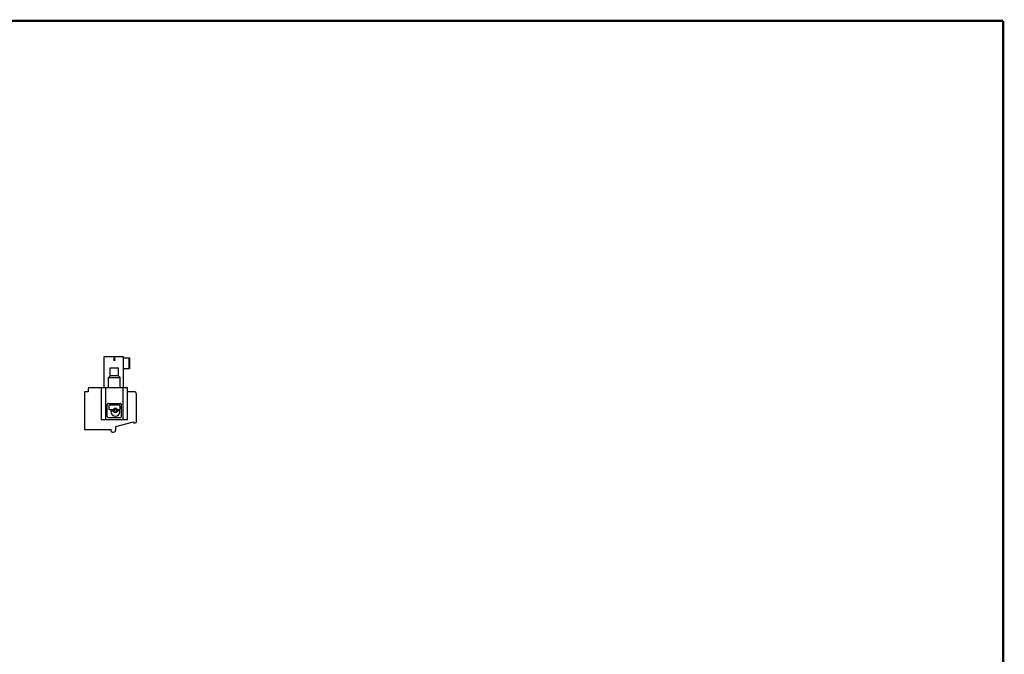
# Model space of a CAD drawing. Header units: inches. Extents: x 0.2 to 16.8, y 0.1 to 10.8.
# Tile 10 of 10: x 8.5 to 16.8, y 5.4 to 10.8. Entities that reach past the tile are written whole.
import ezdxf

# ---------------------------------------------------------------- set-up
doc = ezdxf.new("R2010")
doc.units = ezdxf.units.IN
doc.header["$LTSCALE"] = 0.935
doc.header["$MEASUREMENT"] = 0
doc.layers.get('0').update_dxf_attribs({"linetype": 'CONTINUOUS'})

msp = doc.modelspace()

# ---------------------------------------------------------------- linework, layer by layer
at = {"color": 7, "linetype": 'CONTINUOUS'}
for p, q in [((9.2076, 7.6804), (9.2076, 7.9403)), ((9.2076, 7.9403), (9.369, 7.9403)), ((9.2942, 7.9403), (9.2863, 7.9108)), ((9.3021, 7.9108), (9.2942, 7.9403)), ((9.369, 7.9403), (9.369, 7.6804)), ((9.369, 7.9304), (9.4202, 7.9304)), ((9.4163, 7.9304), (9.4163, 7.8379)), ((9.4202, 7.9304), (9.4202, 7.8379)), ((9.2863, 7.9108), (9.3021, 7.9108)), ((9.2598, 7.7789), (9.245, 7.7651)), ((9.245, 7.6804), (9.245, 7.7651)), ((9.245, 7.7651), (9.3434, 7.7651)), ((9.2598, 7.7789), (9.2598, 7.8458)), ((9.2598, 7.8458), (9.3287, 7.8458)), ((9.3287, 7.7789), (9.2598, 7.7789)), ((9.3287, 7.7789), (9.3287, 7.8458)), ((9.3287, 7.7789), (9.3434, 7.7651)), ((9.3434, 7.6804), (9.3434, 7.7651)), ((9.4202, 7.8379), (9.369, 7.8379)), ((9.0423, 7.645), (9.0423, 7.33)), ((9.0738, 7.645), (9.0423, 7.645)), ((9.0738, 7.6686), (9.0738, 7.645)), ((9.0856, 7.6804), (9.4045, 7.6804)), ((9.184, 7.6804), (9.184, 7.4088)), ((9.2234, 7.4088), (9.2234, 7.6804)), ((9.3651, 7.6804), (9.3651, 7.4088)), ((9.4045, 7.4088), (9.4045, 7.6804)), ((9.4596, 7.645), (9.4045, 7.645)), ((9.4793, 7.397), (9.4793, 7.6253)), ((9.2352, 7.4368), (9.2352, 7.5383)), ((9.2435, 7.5466), (9.345, 7.5466)), ((9.248, 7.5269), (9.248, 7.5003)), ((9.3343, 7.5331), (9.2542, 7.5331)), ((9.3405, 7.5269), (9.3405, 7.5003)), ((9.3533, 7.4368), (9.3533, 7.5383)), ((9.2813, 7.494), (9.2542, 7.494)), ((9.2656, 7.4791), (9.2656, 7.4786)), ((9.2718, 7.4854), (9.2813, 7.4854)), ((9.3343, 7.494), (9.3248, 7.494)), ((9.3343, 7.4854), (9.3248, 7.4854)), ((9.3405, 7.4791), (9.3405, 7.4786)), ((9.4045, 7.4088), (9.184, 7.4088)), ((9.2435, 7.4285), (9.345, 7.4285)), ((9.306, 7.3537), (9.4556, 7.3938)), ((9.306, 7.3261), (9.306, 7.3537)), ((9.4556, 7.3938), (9.4556, 7.3852)), ((9.4556, 7.3852), (9.4675, 7.3852)), ((9.0423, 7.33), (9.2667, 7.33)), ((9.2667, 7.3182), (9.2667, 7.33)), ((9.2785, 7.3064), (9.2864, 7.3064))]:
    msp.add_line(p, q, dxfattribs=at)
at = {"color": 7, "linetype": 'CONTINUOUS', "const_width": 0.02}
for points in [[(16.75, 10.7586), (0.25, 10.7586)], [(16.75, 0.2586), (16.75, 10.7586)]]:
    msp.add_lwpolyline(points, dxfattribs=at)
at = {"color": 7, "linetype": 'CONTINUOUS'}
msp.add_circle((9.303, 7.4897), 0.00899, dxfattribs=at)
for centre, radius, start, end in [((9.0856, 7.6686), 0.0118, 90, 180), ((9.3927, 7.6686), 0.0118, 0, 90), ((9.4596, 7.6253), 0.0197, 0, 90), ((9.2435, 7.5383), 0.0083, 90, 180), ((9.2542, 7.5269), 0.00622, 90, 180), ((9.3343, 7.5269), 0.00622, 0, 90), ((9.345, 7.5383), 0.0083, 0, 90), ((9.2435, 7.4368), 0.0083, 180, 270), ((9.2542, 7.5003), 0.00622, 180, 270), ((9.2718, 7.4791), 0.00622, 90, 180), ((9.303, 7.4786), 0.0374, 180, 360), ((9.2813, 7.5003), 0.00622, 270, 334.11508), ((9.2813, 7.4791), 0.00622, 25.88492, 90), ((9.303, 7.4897), 0.018, 25.88492, 154.11508), ((9.303, 7.4897), 0.018, 205.88492, 334.11508), ((9.3248, 7.5003), 0.00622, 205.88492, 270), ((9.3248, 7.4791), 0.00622, 90, 154.11508), ((9.3343, 7.5003), 0.00622, 270, 360), ((9.3343, 7.4791), 0.00622, 0, 90), ((9.345, 7.4368), 0.0083, 270, 360), ((9.4675, 7.397), 0.0118, 270, 360), ((9.2785, 7.3182), 0.0118, 180, 270), ((9.2864, 7.3261), 0.0197, 270, 360)]:
    msp.add_arc(centre, radius, start, end, dxfattribs=at)

doc.saveas('drawing.dxf')
